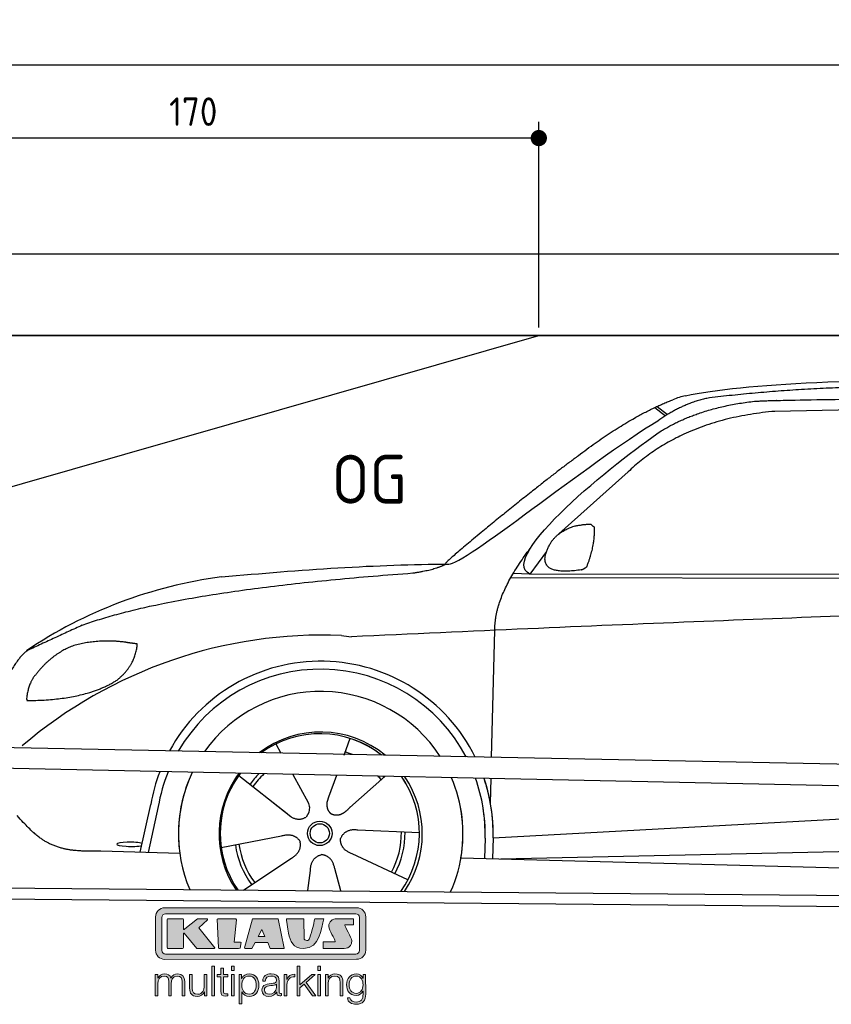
# Model space of a CAD drawing. Header units: millimetres. Extents: x -411 to 6777, y 0 to 5977.
# Tile 3 of 5: x 623 to 2619, y 3556 to 5977. Entities that reach past the tile are written whole.
import ezdxf

# ---------------------------------------------------------------- set-up
doc = ezdxf.new("R2010")
doc.units = ezdxf.units.MM
doc.layers.add('4', color=3, linetype='Continuous')
for name, color, linetype, lineweight in [('car', 10, 'Continuous', 25), ('Freiraum', 7, 'Continuous', 25), ('Logo', 7, 'Continuous', 25), ('Plattform', 7, 'Continuous', 25)]:
    doc.layers.add(name, color=color, linetype=linetype, lineweight=lineweight)
doc.styles.get("Standard").update_dxf_attribs({"font": 'ISOCP.SHX'})
doc.dimstyles.new('GEN-ISO', dxfattribs={"dimscale": 20, "dimtxt": 3.5, "dimasz": 2, "dimexe": 2, "dimexo": 1, "dimgap": 1.5, "dimtad": 1, "dimdec": 1, "dimlfac": 0.1, "dimdsep": 46, "dimtxsty": 'STANDARD', "dimblk": 'PUNKT', "dimcen": 2, "dimclrd": 256, "dimclre": 256, "dimclrt": 2, "dimadec": 0, "dimazin": 0, "dimtp": 0.1, "dimtm": 0.1, "dimtfac": 0.71, "dimtdec": 1, "dimtmove": 2, "dimatfit": 3, "dimldrblk": 'PUNKT', "dimfxl": 2, "dimtolj": 1, "dimarcsym": 0})

# ---------------------------------------------------------------- blocks, each defined once
blk = doc.blocks.new('PUNKT')
at = {"layer": '4', "color": 0, "linetype": 'ByBlock'}
blk.add_line((-0.5, 0), (-1, 0), dxfattribs=at)
at = {"layer": '4', "color": 0, "linetype": 'ByBlock', "const_width": 0.5}
blk.add_lwpolyline([(-0.25, 0, 1), (0.25, 0, 1)], format="xyb", close=True, dxfattribs=at)
blk = doc.blocks.new('*D86')
at = {"layer": '4', "lineweight": -2, "transparency": 16777216}
for p, q in [((200, 5170.9), (200, 5905.8)), ((5700, 5370.9), (5700, 5905.8)), ((240, 5865.8), (5660, 5865.8))]:
    blk.add_line(p, q, dxfattribs=at)
at = {"layer": 'Defpoints', "color": 0, "transparency": 16777216}
for p in [(5700, 5865.8), (5700, 5350.9), (200, 5150.9)]:
    blk.add_point(p, dxfattribs=at)
at = {"layer": '4', "lineweight": -2, "transparency": 16777216, "xscale": 40, "yscale": 40, "zscale": 40, "rotation": 180}
blk.add_blockref('PUNKT', (200, 5865.8), dxfattribs=at)
at = {"layer": '4', "lineweight": -2, "transparency": 16777216, "xscale": 40, "yscale": 40, "zscale": 40}
blk.add_blockref('PUNKT', (5700, 5865.8), dxfattribs=at)
at = {"layer": '4', "color": 2, "transparency": 16777216, "insert": (2950, 5930.8), "char_height": 70, "attachment_point": 5}
blk.add_mtext('550', dxfattribs=at)
blk = doc.blocks.new('Car')
at = {"layer": 'car'}
for p, q in [((2138.8, 5043.1), (2165, 5022.8)), ((2144.6, 5045.9), (2170.2, 5026)), ((3027.8, 5053.7), (2434.1, 5036.4)), ((2074.7, 4884.5), (1905.3, 4730.5)), ((1876, 4687.1), (1835.4, 4631)), ((1835.4, 4631), (4487.2, 4656.7)), ((1788.5, 4621.7), (4431.7, 4642.7)), ((1835.4, 4631), (1794.2, 4631.7)), ((1745.4, 4179.5), (1750.7, 4492)), ((1396.5, 4223), (1381.7, 4181.1)), ((1214.3, 4207.6), (1227, 4185.1)), ((1214.5, 4207.7), (1227.2, 4185.1)), ((1124, 4129.6), (1243.6, 4036.6)), ((1256.6, 4132.9), (1295.2, 4064.7)), ((1364.3, 4131.6), (1345.4, 4077.7)), ((1483.5, 4130.2), (1397.4, 4052.7)), ((1743.5, 4066.5), (1744.5, 4127.2)), ((1743.5, 4066.5), (1744.5, 4127.2)), ((1750.8, 3982), (3619.8, 4101.2)), ((1345.4, 4077.7), (1341.7, 4067.3)), ((883.5, 3938.3), (908, 4056.1)), ((926.5, 4050.9), (903, 3937.9)), ((1206.1, 4065.7), (1252.7, 4029.5)), ((1750.8, 3982), (2774.3, 4047.3)), ((1569.5, 3992.7), (1418.2, 3997.7)), ((1082.4, 3951.6), (1230.7, 3981.9)), ((1731.2, 3981.1), (1730.3, 3930.7)), ((1750.8, 3982), (1750, 3930.4)), ((1770.6, 3930), (3656, 3988.7)), ((980.5, 3936.5), (786.2, 3940)), ((1137.8, 3847.8), (1254, 3926.5)), ((1542.3, 3876.5), (1404.5, 3939.3)), ((1672.1, 3931.7), (3721.1, 3897.1)), ((1296.5, 3847.8), (1302.1, 3897.4)), ((1377.7, 3847.9), (1362, 3902.5))]:
    blk.add_line(p, q, dxfattribs=at)
for radius in [30.1, 23.6]:
    blk.add_circle((1324.5, 3988.8), radius, dxfattribs=at)
for centre, radius, start, end in [((2253.1, 4902.8), 174.5, 102.8736, 113.54), ((1233.6, 3505.6), 1122.3, 98.0395, 124.4377), ((1338.2, 3335.3), 1141.2, 88.2487, 130.916), ((1399.5, 4590.3), 117.4, 256.9855, 269.1884), ((1326.7, 3987.9), 424.2, 26.9197, 151.8432), ((1326.4, 3987.7), 404.8, 28.396, 150.3669), ((1326.7, 3987.9), 350, 33.4585, 145.3045), ((1326.7, 3987.9), 250, 51.0494, 127.7135), ((1324.5, 3988.8), 245, 52.2371, 126.5259), ((1324.5, 3988.8), 245, 52.2371, 72.9266), ((1324.5, 3988.8), 209.6, 68.0621, 73.3995), ((1326.7, 3987.9), 424.2, 159.4632, 170.7471), ((1326.7, 3987.9), 424.2, 159.4632, 170.7471), ((1326.4, 3987.7), 404.8, 158.434, 171.0238), ((1326.7, 3987.9), 350, 155.0104, 203.6179), ((1326.7, 3987.9), 350, 155.0104, 188.4487), ((1326.7, 3987.9), 350, 155.0104, 157.8717), ((1326.7, 3987.9), 250, 144.1237, 214.1037), ((1324.5, 3988.8), 245, 143.5289, 188.7348), ((1324.5, 3988.8), 245, 144.9266, 215.1376), ((1326.7, 3987.9), 250, 144.1237, 148.496), ((1324.5, 3988.8), 245, 143.5289, 148.0172), ((1324.5, 3988.8), 209.6, 136.2024, 145.3995), ((1324.5, 3988.8), 200.6, 133.7482, 145.5463), ((1324.5, 3988.8), 200.6, 41.6402, 44.9032), ((1324.5, 3988.8), 200.6, 41.6402, 44.9032), ((1324.5, 3988.8), 209.6, 41.655, 42.449), ((1324.5, 3988.8), 245, 30.7457, 35.1225), ((1324.5, 3988.8), 245, 324.9119, 35.1225), ((1326.7, 3987.9), 250, 30.267, 34.5277), ((1326.7, 3987.9), 250, 325.9458, 34.5277), ((1326.7, 3987.9), 350, 350.7505, 23.641), ((1326.7, 3987.9), 350, 350.7505, 23.641), ((1326.4, 3987.7), 404.8, 359.0666, 20.2174), ((1326.7, 3987.9), 424.2, 359.1908, 19.1882), ((1326.7, 3987.9), 424.2, 10.6728, 19.1882), ((1326.7, 3987.9), 350, 336.4317, 11.924), ((1326.7, 3987.9), 404.6, 359.0315, 10.2025), ((1326.7, 3987.9), 424.2, 359.1908, 9.6942), ((1324.5, 3988.8), 200.6, 332.1152, 1.5463), ((1324.5, 3988.8), 209.6, 332.262, 1.3995), ((1324.5, 3988.8), 209.6, 188.262, 217.3995), ((1324.5, 3988.8), 200.6, 188.1152, 217.5463)]:
    blk.add_arc(centre, radius, start, end, dxfattribs=at)
blk.add_ellipse((858.8, 3957.7), major_axis=(33.6, 0), ratio=0.157274, start_param=0.513473, end_param=5.704241, dxfattribs=at)
for points, degree in [([(2214.3, 5072.9), (2501.3, 5137.1), (3386.4, 5132), (4558.9, 5079.4)], 3), ([(2744.7, 5100.2), (2501.9, 5097.8), (2272.8, 5067.9)], 2), ([(1931.5, 4907.4), (2071.6, 5019), (2183.4, 5062.8)], 2), ([(2272.8, 5067.9), (2216.6, 5058.4), (2148.7, 5012.5)], 2), ([(2155.3, 4985.8), (2248.5, 5044.3), (2384, 5060.7)], 2), ([(2434.1, 5036.4), (2210.2, 5015), (2074.7, 4884.5)], 2), ([(1635.5, 4653.7), (1671.2, 4650.2), (1971.2, 4901.8), (2148.7, 5012.5)], 3), ([(1835.4, 4631), (1752, 4670.3), (2043.8, 4909.3), (2155.3, 4985.8)], 3), ([(1931.5, 4907.4), (1851, 4846.2), (1749.4, 4761.8), (1621, 4655.4), (1626.9, 4653.6)], 4), ([(1884.1, 4704.8), (1900.3, 4735.2), (1942.9, 4749.7)], 2), ([(1942.9, 4749.7), (1971.6, 4755.7), (1984.5, 4754.6)], 2), ([(1975.1, 4650.4), (1996, 4703.6), (1993, 4748.5)], 2), ([(1984.5, 4754.6), (1990.6, 4748.6), (1993, 4748.5)], 2), ([(1961.7, 4642.6), (1839.6, 4622.8), (1884.1, 4704.8)], 2), ([(1750.7, 4492), (1747.6, 4575.6), (1835.4, 4693.7)], 2), ([(1076.6, 4616.9), (1272.7, 4636.7), (1457.8, 4651.4), (1635.5, 4653.7)], 3), ([(1547.8, 4631), (1600.9, 4639.4), (1626.6, 4652.5)], 2), ([(1961.7, 4642.6), (1967.7, 4644.4), (1975.1, 4650.4)], 2), ([(735.5, 4495.1), (971.3, 4583.8), (1547.8, 4631)], 2), ([(4706.5, 4587), (3829.9, 4607.4), (1397.8, 4472.9)], 2), ([(735.5, 4495.1), (601.8, 4432)], 1), ([(838.8, 4454.7), (771.1, 4461.9), (711.9, 4443.8)], 2), ([(871.4, 4450.4), (853.6, 4452.3), (838.8, 4454.7)], 2), ([(601.8, 4432), (567.4, 4408.9), (523.3, 4301.3)], 2), ([(711.9, 4443.8), (659.8, 4422.6), (622.2, 4372.3)], 2), ([(822.5, 4361.1), (868.1, 4398.6), (871.4, 4450.4)], 2), ([(622.2, 4372.3), (604.1, 4352.3), (599.8, 4311)], 2), ([(601.1, 4308.7), (745.8, 4310.6), (822.5, 4361.1)], 2), ([(599.8, 4311), (603.1, 4310.9), (601.1, 4308.7)], 2), ([(1243.6, 4036.6), (1267.1, 4014.9), (1290.2, 4028.5)], 2), ([(1418.2, 3997.7), (1386.4, 4001.4), (1375.6, 3976.8)], 2), ([(1230.7, 3981.9), (1261.4, 3990.9), (1276.2, 3968.4)], 2), ([(1404.5, 3939.3), (1374.4, 3950), (1375.6, 3976.8)], 2), ([(1254, 3926.5), (1281.9, 3942.2), (1276.2, 3968.4)], 2), ([(1302.1, 3897.4), (1303.1, 3929.4), (1329, 3936.5)], 2), ([(1362, 3902.5), (1355.7, 3933.8), (1329, 3936.5)], 2)]:
    blk.add_open_spline(points, degree=degree, dxfattribs=at)
for points, degree, knots in [([(2384, 5060.7), (2410.5, 5063), (2549.9, 5066.1), (3571.1, 5095.6), (4191.4, 5094.9), (4648.4, 4926.5), (4626.2, 4752.6)], 4, [0.0821318, 0.0821318, 0.0821318, 0.0821318, 0.0821318, 0.258851, 0.508851, 1, 1, 1, 1, 1]), ([(1341.7, 4067.3), (1341.1, 4064.2), (1340.9, 4061.2), (1341, 4058.3), (1341.4, 4055.4), (1342.2, 4049.7), (1344.2, 4044.4), (1347.8, 4039.9), (1352.7, 4036.9)], 4, [0.3191838, 0.3191838, 0.3191838, 0.3191838, 0.3191838, 0.5438253, 0.5438253, 0.5438253, 0.5438253, 1, 1, 1, 1, 1]), ([(1295.2, 4064.7), (1296.9, 4060.6), (1297.9, 4056.6), (1298.2, 4052.7), (1298.9, 4044.1), (1296.3, 4036), (1290.2, 4028.5)], 3, [0.2167758, 0.2167758, 0.2167758, 0.2167758, 0.4600873, 0.4600873, 0.4600873, 1, 1, 1, 1]), ([(1397.4, 4052.7), (1397.4, 4052.7), (1397.4, 4052.7), (1397.4, 4052.7), (1397.4, 4052.7), (1388.4, 4042.9), (1377.8, 4032.9), (1363.6, 4030.3), (1352.7, 4036.9)], 4, [-0.000003, -0.000003, -0.000003, -0.000003, -0.000003, 0, 0, 0, 0, 1, 1, 1, 1, 1]), ([(786.2, 3940), (761.6, 3940.4), (705.9, 3936.4), (669.7, 3949.9), (625.9, 3974.6), (579.6, 4025.6)], 4, [0, 0, 0, 0, 0, 0.597866, 1, 1, 1, 1, 1])]:
    blk.add_open_spline(points, degree=degree, knots=knots, dxfattribs=at)
blk = doc.blocks.new('_Dot')
at = {"color": 0, "linetype": 'ByBlock', "lineweight": -2}
blk.add_line((-0.5, 0), (-1, 0), dxfattribs=at)
at = {"color": 0, "linetype": 'ByBlock', "const_width": 0.5}
blk.add_lwpolyline([(-0.25, 0, 1), (0.25, 0, 1)], format="xyb", close=True, dxfattribs=at)
blk = doc.blocks.new('*D92')
at = {"layer": '4', "lineweight": -2, "transparency": 16777216}
for p, q in [((200, 5170.9), (200, 5725.7)), ((1899.7, 5220), (1899.7, 5725.7)), ((1859.7, 5685.7), (240, 5685.7))]:
    blk.add_line(p, q, dxfattribs=at)
at = {"layer": 'Defpoints', "color": 0, "transparency": 16777216}
for p in [(200, 5685.7), (1899.7, 5200), (200, 5150.9)]:
    blk.add_point(p, dxfattribs=at)
at = {"layer": '4', "lineweight": -2, "transparency": 16777216, "xscale": 40, "yscale": 40, "zscale": 40, "rotation": 180}
blk.add_blockref('_Dot', (200, 5685.7), dxfattribs=at)
at = {"layer": '4', "lineweight": -2, "transparency": 16777216, "xscale": 40, "yscale": 40, "zscale": 40}
blk.add_blockref('_Dot', (1899.7, 5685.7), dxfattribs=at)
at = {"layer": '4', "color": 2, "transparency": 16777216, "insert": (1049.8, 5750.7), "char_height": 70, "attachment_point": 5}
blk.add_mtext('170', dxfattribs=at)
blk = doc.blocks.new('KLAUS')
at = {"layer": 'Logo'}
h = blk.add_hatch(color=8, dxfattribs=at)
h.dxf.hatch_style = 2
edge = h.paths.add_edge_path()
edge.add_spline(control_points=[(3.6, 29.09), (2.88, 29.09), (2.3, 28.51), (2.3, 27.8), (2.3, 27.8), (2.3, 16.11), (2.3, 16.11), (2.3, 15.39), (2.88, 14.81), (3.6, 14.81), (3.6, 14.81), (71.16, 14.81), (71.16, 14.81), (71.88, 14.81), (72.46, 15.39), (72.46, 16.11), (72.46, 16.11), (72.46, 27.8), (72.46, 27.8), (72.46, 28.51), (71.88, 29.09), (71.16, 29.09), (71.16, 29.09), (3.6, 29.09), (3.6, 29.09), (3.6, 29.09), (3.6, 29.09), (3.6, 29.09)], knot_values=[0, 0, 0, 0, 1, 1, 1, 2, 2, 2, 3, 3, 3, 4, 4, 4, 5, 5, 5, 6, 6, 6, 7, 7, 7, 8, 8, 8, 9, 9, 9, 9], degree=3, periodic=0)
edge = h.paths.add_edge_path()
edge.add_spline(control_points=[(3.35, 31.23), (3.35, 31.23), (71.47, 31.23), (71.47, 31.23), (73.26, 31.23), (74.71, 29.77), (74.71, 27.99), (74.71, 27.99), (74.71, 16.17), (74.71, 16.17), (74.71, 14.38), (73.26, 12.93), (71.47, 12.93), (71.47, 12.93), (3.35, 12.93), (3.35, 12.93), (1.56, 12.93), (0.11, 14.38), (0.11, 16.17), (0.11, 16.17), (0.11, 27.99), (0.11, 27.99), (0.11, 29.77), (1.56, 31.23), (3.35, 31.23), (3.35, 31.23), (3.35, 31.23), (3.35, 31.23)], knot_values=[0, 0, 0, 0, 1, 1, 1, 2, 2, 2, 3, 3, 3, 4, 4, 4, 5, 5, 5, 6, 6, 6, 7, 7, 7, 8, 8, 8, 9, 9, 9, 9], degree=3, periodic=0)
h = blk.add_hatch(color=8, dxfattribs=at)
h.dxf.hatch_style = 2
edge = h.paths.add_edge_path()
edge.add_spline(control_points=[(4.5, 27.33), (4.5, 27.33), (9.7, 27.33), (9.7, 27.33), (9.84, 27.33), (9.96, 27.22), (9.96, 27.08), (9.96, 27.08), (9.96, 23.69), (9.96, 23.69), (9.96, 23.69), (9.94, 23.64), (10.04, 23.59), (10.14, 23.53), (10.2, 23.57), (10.2, 23.57), (10.2, 23.57), (10.51, 23.75), (10.51, 23.75), (10.51, 23.75), (14.94, 27.33), (14.94, 27.33), (14.94, 27.33), (18.41, 27.33), (18.41, 27.33), (18.41, 27.33), (18.49, 27.33), (18.56, 27.2), (18.65, 27.04), (18.53, 26.91), (18.53, 26.91), (18.53, 26.91), (15.49, 24.11), (15.49, 24.11), (15.49, 24.11), (21.14, 17.06), (21.14, 17.06), (21.14, 17.06), (21.13, 16.91), (21.13, 16.91), (21.08, 16.84), (20.99, 16.82), (20.99, 16.82), (20.99, 16.82), (14.7, 16.82), (14.7, 16.82), (14.7, 16.82), (10.26, 22.17), (10.26, 22.17), (10.26, 22.17), (10.19, 22.24), (10.08, 22.21), (9.97, 22.18), (9.96, 22.11), (9.96, 22.11), (9.96, 22.11), (9.96, 17.08), (9.96, 17.08), (9.96, 16.94), (9.84, 16.82), (9.7, 16.82), (9.7, 16.82), (4.5, 16.82), (4.5, 16.82), (4.36, 16.82), (4.25, 16.94), (4.25, 17.08), (4.25, 17.08), (4.25, 27.08), (4.25, 27.08), (4.25, 27.22), (4.36, 27.33), (4.5, 27.33), (4.5, 27.33), (4.5, 27.33), (4.5, 27.33)], knot_values=[0, 0, 0, 0, 1, 1, 1, 2, 2, 2, 3, 3, 3, 4, 4, 4, 5, 5, 5, 6, 6, 6, 7, 7, 7, 8, 8, 8, 9, 9, 9, 10, 10, 10, 11, 11, 11, 12, 12, 12, 13, 13, 13, 14, 14, 14, 15, 15, 15, 16, 16, 16, 17, 17, 17, 18, 18, 18, 19, 19, 19, 20, 20, 20, 21, 21, 21, 22, 22, 22, 23, 23, 23, 24, 24, 24, 25, 25, 25, 25], degree=3, periodic=0)
h = blk.add_hatch(color=8, dxfattribs=at)
h.dxf.hatch_style = 2
h.paths.add_polyline_path([(22.42, 17.06), (21.97, 27.15), (22.24, 27.33), (28.55, 27.33), (28.86, 26.97), (28.01, 19.08), (30.26, 19.07), (30.44, 18.95), (30.08, 16.95), (29.49, 16.82), (22.6, 16.82)])
h = blk.add_hatch(color=8, dxfattribs=at)
h.paths.add_polyline_path([(36.52, 21.01), (38.93, 21.01), (37.87, 23.57)])
h.paths.add_polyline_path([(34.52, 27.33), (43.65, 27.33), (45.76, 16.94), (45.57, 16.82), (40.83, 16.82), (39.89, 18.95), (35.42, 18.95), (34.27, 16.82), (31.78, 16.82), (31.66, 17)])
h = blk.add_hatch(color=8, dxfattribs=at)
h.dxf.hatch_style = 2
edge = h.paths.add_edge_path()
edge.add_spline(control_points=[(52.69, 27.32), (52.69, 27.32), (52.88, 20.14), (52.88, 20.14), (53.01, 19.89), (53.2, 19.77), (53.43, 19.71), (53.91, 19.59), (54.43, 19.57), (54.64, 20.03), (55.23, 21.34), (56.27, 25.45), (56.6, 27.33), (56.6, 27.33), (59.77, 27.33), (59.77, 27.33), (58.77, 23.9), (58.56, 16.82), (52.63, 16.76), (48.72, 16.72), (48.01, 19.35), (47.27, 22.24), (46.89, 23.68), (46.54, 27.33), (46.54, 27.33), (46.54, 27.33), (52.69, 27.32), (52.69, 27.32), (52.69, 27.32), (52.69, 27.32), (52.69, 27.32)], knot_values=[0, 0, 0, 0, 1, 1, 1, 2, 2, 2, 3, 3, 3, 4, 4, 4, 5, 5, 5, 6, 6, 6, 7, 7, 7, 8, 8, 8, 9, 9, 9, 10, 10, 10, 10], degree=3, periodic=0)
h = blk.add_hatch(color=8, dxfattribs=at)
h.dxf.hatch_style = 2
edge = h.paths.add_edge_path()
edge.add_spline(control_points=[(64.46, 27.33), (64.46, 27.33), (70.31, 27.33), (70.31, 27.33), (70.31, 26.52), (70.31, 26.02), (70.31, 25.12), (70.31, 25.12), (67.3, 25.12), (67.3, 25.12), (67.24, 25.04), (67.25, 25.11), (67.25, 24.91), (67.25, 24.88), (69.73, 20.38), (69.73, 19.57), (69.73, 16.4), (67.22, 16.81), (65.9, 16.82), (65.9, 16.82), (59.59, 16.82), (59.59, 16.82), (59.59, 17.76), (59.59, 18.23), (59.59, 19.14), (59.59, 19.14), (63.75, 19.14), (63.75, 19.14), (63.82, 19.22), (63.81, 19.11), (63.81, 19.31), (63.81, 20.32), (61.58, 23.06), (61.58, 24.63), (61.58, 26.33), (62.83, 27.34), (64.46, 27.33), (64.46, 27.33), (64.46, 27.33), (64.46, 27.33)], knot_values=[0, 0, 0, 0, 1, 1, 1, 2, 2, 2, 3, 3, 3, 4, 4, 4, 5, 5, 5, 6, 6, 6, 7, 7, 7, 8, 8, 8, 9, 9, 9, 10, 10, 10, 11, 11, 11, 12, 12, 12, 13, 13, 13, 13], degree=3, periodic=0)
h = blk.add_hatch(color=30, dxfattribs=at)
h.dxf.hatch_style = 2
edge = h.paths.add_edge_path()
edge.add_spline(control_points=[(0, 0), (0, 0), (0.92, 0), (0.92, 0), (0.92, 0), (0.92, 4.22), (0.92, 4.22), (0.94, 5.8), (1.58, 7), (3.18, 7), (4.35, 7), (4.77, 6.15), (4.76, 5.12), (4.76, 5.12), (4.76, 0), (4.76, 0), (4.76, 0), (5.68, 0), (5.68, 0), (5.68, 0), (5.68, 4.27), (5.68, 4.27), (5.68, 5.68), (6.14, 7), (7.73, 7), (9.05, 7), (9.52, 6.32), (9.52, 5.08), (9.52, 5.08), (9.52, 0), (9.52, 0), (9.52, 0), (10.44, 0), (10.44, 0), (10.44, 0), (10.44, 5.12), (10.44, 5.12), (10.44, 6.91), (9.59, 7.77), (7.94, 7.77), (6.94, 7.77), (5.99, 7.29), (5.54, 6.3), (5.26, 7.29), (4.36, 7.77), (3.37, 7.77), (2.17, 7.77), (1.38, 7.19), (0.89, 6.28), (0.89, 6.28), (0.85, 6.28), (0.85, 6.28), (0.85, 6.28), (0.85, 7.55), (0.85, 7.55), (0.85, 7.55), (0, 7.55), (0, 7.55), (0, 7.55), (0, 0), (0, 0), (0, 0), (0, 0), (0, 0)], knot_values=[0, 0, 0, 0, 1, 1, 1, 2, 2, 2, 3, 3, 3, 4, 4, 4, 5, 5, 5, 6, 6, 6, 7, 7, 7, 8, 8, 8, 9, 9, 9, 10, 10, 10, 11, 11, 11, 12, 12, 12, 13, 13, 13, 14, 14, 14, 15, 15, 15, 16, 16, 16, 17, 17, 17, 18, 18, 18, 19, 19, 19, 20, 20, 20, 21, 21, 21, 21], degree=3, periodic=0)
h = blk.add_hatch(color=30, dxfattribs=at)
h.dxf.hatch_style = 2
edge = h.paths.add_edge_path()
edge.add_spline(control_points=[(18.31, 7.55), (18.31, 7.55), (17.39, 7.55), (17.39, 7.55), (17.39, 7.55), (17.39, 3.59), (17.39, 3.59), (17.39, 2.05), (16.7, 0.56), (15.12, 0.56), (13.66, 0.56), (13.15, 1.27), (13.1, 2.64), (13.1, 2.64), (13.1, 7.55), (13.1, 7.55), (13.1, 7.55), (12.18, 7.55), (12.18, 7.55), (12.18, 7.55), (12.18, 2.65), (12.18, 2.65), (12.18, 0.89), (12.93, -0.22), (14.83, -0.22), (15.96, -0.22), (16.95, 0.35), (17.44, 1.36), (17.44, 1.36), (17.47, 1.36), (17.47, 1.36), (17.47, 1.36), (17.47, 0), (17.47, 0), (17.47, 0), (18.31, 0), (18.31, 0), (18.31, 0), (18.31, 7.55), (18.31, 7.55), (18.31, 7.55), (18.31, 7.55), (18.31, 7.55)], knot_values=[0, 0, 0, 0, 1, 1, 1, 2, 2, 2, 3, 3, 3, 4, 4, 4, 5, 5, 5, 6, 6, 6, 7, 7, 7, 8, 8, 8, 9, 9, 9, 10, 10, 10, 11, 11, 11, 12, 12, 12, 13, 13, 13, 14, 14, 14, 14], degree=3, periodic=0)
h = blk.add_hatch(color=30, dxfattribs=at)
h.dxf.hatch_style = 2
h.paths.add_polyline_path([(20.07, 0), (20.99, 0), (20.99, 10.45), (20.07, 10.45)])
h = blk.add_hatch(color=30, dxfattribs=at)
h.dxf.hatch_style = 2
edge = h.paths.add_edge_path()
edge.add_spline(control_points=[(24.22, 9.82), (24.22, 9.82), (23.3, 9.82), (23.3, 9.82), (23.3, 9.82), (23.3, 7.55), (23.3, 7.55), (23.3, 7.55), (21.98, 7.55), (21.98, 7.55), (21.98, 7.55), (21.98, 6.78), (21.98, 6.78), (21.98, 6.78), (23.3, 6.78), (23.3, 6.78), (23.3, 6.78), (23.3, 1.61), (23.3, 1.61), (23.28, 0.32), (23.71, -0.09), (24.94, -0.09), (25.22, -0.09), (25.48, -0.06), (25.76, -0.06), (25.76, -0.06), (25.76, 0.73), (25.76, 0.73), (25.5, 0.7), (25.23, 0.69), (24.97, 0.69), (24.31, 0.73), (24.22, 1.08), (24.22, 1.68), (24.22, 1.68), (24.22, 6.78), (24.22, 6.78), (24.22, 6.78), (25.76, 6.78), (25.76, 6.78), (25.76, 6.78), (25.76, 7.55), (25.76, 7.55), (25.76, 7.55), (24.22, 7.55), (24.22, 7.55), (24.22, 7.55), (24.22, 9.82), (24.22, 9.82), (24.22, 9.82), (24.22, 9.82), (24.22, 9.82)], knot_values=[0, 0, 0, 0, 1, 1, 1, 2, 2, 2, 3, 3, 3, 4, 4, 4, 5, 5, 5, 6, 6, 6, 7, 7, 7, 8, 8, 8, 9, 9, 9, 10, 10, 10, 11, 11, 11, 12, 12, 12, 13, 13, 13, 14, 14, 14, 15, 15, 15, 16, 16, 16, 17, 17, 17, 17], degree=3, periodic=0)
h = blk.add_hatch(color=30, dxfattribs=at)
h.paths.add_polyline_path([(27.1, 0), (28.03, 0), (28.03, 7.55), (27.1, 7.55)])
h.paths.add_polyline_path([(27.1, 8.98), (28.03, 8.98), (28.03, 10.45), (27.1, 10.45)])
h = blk.add_hatch(color=30, dxfattribs=at)
edge = h.paths.add_edge_path()
edge.add_spline(control_points=[(35.84, 3.78), (35.84, 2.21), (35.12, 0.56), (33.37, 0.56), (31.4, 0.56), (30.72, 2.21), (30.72, 3.78), (30.72, 5.49), (31.33, 7), (33.37, 7), (35.12, 7), (35.84, 5.34), (35.84, 3.78), (35.84, 3.78), (35.84, 3.78), (35.84, 3.78)], knot_values=[0, 0, 0, 0, 1, 1, 1, 2, 2, 2, 3, 3, 3, 4, 4, 4, 5, 5, 5, 5], degree=3, periodic=0)
edge = h.paths.add_edge_path()
edge.add_spline(control_points=[(29.79, -2.8), (29.79, -2.8), (30.72, -2.8), (30.72, -2.8), (30.72, -2.8), (30.72, 1.43), (30.72, 1.43), (30.72, 1.43), (30.74, 1.43), (30.74, 1.43), (31.14, 0.35), (32.24, -0.22), (33.37, -0.22), (35.66, -0.22), (36.76, 1.64), (36.76, 3.78), (36.76, 5.91), (35.66, 7.77), (33.37, 7.77), (32.15, 7.77), (31.1, 7.14), (30.67, 6.12), (30.67, 6.12), (30.64, 6.12), (30.64, 6.12), (30.64, 6.12), (30.64, 7.55), (30.64, 7.55), (30.64, 7.55), (29.79, 7.55), (29.79, 7.55), (29.79, 7.55), (29.79, -2.8), (29.79, -2.8), (29.79, -2.8), (29.79, -2.8), (29.79, -2.8)], knot_values=[0, 0, 0, 0, 1, 1, 1, 2, 2, 2, 3, 3, 3, 4, 4, 4, 5, 5, 5, 6, 6, 6, 7, 7, 7, 8, 8, 8, 9, 9, 9, 10, 10, 10, 11, 11, 11, 12, 12, 12, 12], degree=3, periodic=0)
h = blk.add_hatch(color=30, dxfattribs=at)
edge = h.paths.add_edge_path()
edge.add_spline(control_points=[(43.03, 2.93), (43.04, 1.45), (41.8, 0.56), (40.39, 0.56), (39.53, 0.56), (38.71, 1.13), (38.71, 2.05), (38.71, 3.53), (40.66, 3.51), (42.22, 3.79), (42.47, 3.84), (42.88, 3.91), (43, 4.13), (43, 4.13), (43.03, 4.13), (43.03, 4.13), (43.03, 4.13), (43.03, 2.93), (43.03, 2.93), (43.03, 2.93), (43.03, 2.93), (43.03, 2.93)], knot_values=[0, 0, 0, 0, 1, 1, 1, 2, 2, 2, 3, 3, 3, 4, 4, 4, 5, 5, 5, 6, 6, 6, 7, 7, 7, 7], degree=3, periodic=0)
edge = h.paths.add_edge_path()
edge.add_spline(control_points=[(39.03, 5.24), (39.06, 6.47), (39.91, 7), (41.05, 7), (42.14, 7), (43.03, 6.69), (43.03, 5.45), (43.03, 4.61), (42.6, 4.51), (41.84, 4.42), (39.85, 4.19), (37.79, 4.11), (37.79, 1.99), (37.79, 0.47), (38.93, -0.22), (40.32, -0.22), (41.77, -0.22), (42.43, 0.34), (43.07, 1.32), (43.07, 1.32), (43.1, 1.32), (43.1, 1.32), (43.1, 0.53), (43.25, 0), (44.19, 0), (44.43, 0), (44.58, 0.01), (44.79, 0.06), (44.79, 0.06), (44.79, 0.83), (44.79, 0.83), (44.71, 0.81), (44.6, 0.78), (44.49, 0.78), (44.13, 0.78), (43.95, 0.98), (43.95, 1.33), (43.95, 1.33), (43.95, 5.34), (43.95, 5.34), (43.95, 7.36), (42.5, 7.77), (41.17, 7.77), (39.44, 7.77), (38.2, 7.01), (38.11, 5.24), (38.11, 5.24), (39.03, 5.24), (39.03, 5.24), (39.03, 5.24), (39.03, 5.24), (39.03, 5.24)], knot_values=[0, 0, 0, 0, 1, 1, 1, 2, 2, 2, 3, 3, 3, 4, 4, 4, 5, 5, 5, 6, 6, 6, 7, 7, 7, 8, 8, 8, 9, 9, 9, 10, 10, 10, 11, 11, 11, 12, 12, 12, 13, 13, 13, 14, 14, 14, 15, 15, 15, 16, 16, 16, 17, 17, 17, 17], degree=3, periodic=0)
h = blk.add_hatch(color=30, dxfattribs=at)
h.dxf.hatch_style = 2
edge = h.paths.add_edge_path()
edge.add_spline(control_points=[(45.79, 0), (45.79, 0), (46.71, 0), (46.71, 0), (46.71, 0), (46.71, 4.03), (46.71, 4.03), (46.71, 5.59), (47.85, 6.82), (49.52, 6.73), (49.52, 6.73), (49.52, 7.66), (49.52, 7.66), (48.16, 7.72), (47.14, 7), (46.67, 5.78), (46.67, 5.78), (46.64, 5.78), (46.64, 5.78), (46.64, 5.78), (46.64, 7.55), (46.64, 7.55), (46.64, 7.55), (45.79, 7.55), (45.79, 7.55), (45.79, 7.55), (45.79, 0), (45.79, 0), (45.79, 0), (45.79, 0), (45.79, 0)], knot_values=[0, 0, 0, 0, 1, 1, 1, 2, 2, 2, 3, 3, 3, 4, 4, 4, 5, 5, 5, 6, 6, 6, 7, 7, 7, 8, 8, 8, 9, 9, 9, 10, 10, 10, 10], degree=3, periodic=0)
h = blk.add_hatch(color=30, dxfattribs=at)
h.dxf.hatch_style = 2
h.paths.add_polyline_path([(50.4, 0), (51.32, 0), (51.32, 2.87), (52.82, 4.11), (55.8, 0), (56.96, 0), (53.52, 4.76), (56.74, 7.55), (55.51, 7.55), (51.32, 3.89), (51.32, 10.45), (50.4, 10.45)])
h = blk.add_hatch(color=30, dxfattribs=at)
h.paths.add_polyline_path([(57.74, 0), (58.66, 0), (58.66, 7.55), (57.74, 7.55)])
h.paths.add_polyline_path([(57.74, 8.98), (58.66, 8.98), (58.66, 10.45), (57.74, 10.45)])
h = blk.add_hatch(color=30, dxfattribs=at)
h.dxf.hatch_style = 2
edge = h.paths.add_edge_path()
edge.add_spline(control_points=[(60.41, 0), (60.41, 0), (61.33, 0), (61.33, 0), (61.33, 0), (61.33, 4.41), (61.33, 4.41), (61.36, 5.89), (62.24, 7), (63.7, 7), (65.2, 7), (65.62, 6.02), (65.62, 4.71), (65.62, 4.71), (65.62, 0), (65.62, 0), (65.62, 0), (66.54, 0), (66.54, 0), (66.54, 0), (66.54, 4.86), (66.54, 4.86), (66.54, 6.66), (65.9, 7.77), (63.78, 7.77), (62.71, 7.77), (61.7, 7.16), (61.36, 6.25), (61.36, 6.25), (61.33, 6.25), (61.33, 6.25), (61.33, 6.25), (61.33, 7.55), (61.33, 7.55), (61.33, 7.55), (60.41, 7.55), (60.41, 7.55), (60.41, 7.55), (60.41, 0), (60.41, 0), (60.41, 0), (60.41, 0), (60.41, 0)], knot_values=[0, 0, 0, 0, 1, 1, 1, 2, 2, 2, 3, 3, 3, 4, 4, 4, 5, 5, 5, 6, 6, 6, 7, 7, 7, 8, 8, 8, 9, 9, 9, 10, 10, 10, 11, 11, 11, 12, 12, 12, 13, 13, 13, 14, 14, 14, 14], degree=3, periodic=0)
h = blk.add_hatch(color=30, dxfattribs=at)
edge = h.paths.add_edge_path()
edge.add_spline(control_points=[(71.32, 0.86), (69.62, 0.86), (68.83, 2.34), (68.83, 3.86), (68.83, 5.43), (69.56, 7), (71.32, 7), (73.06, 7), (73.75, 5.34), (73.75, 3.86), (73.75, 2.33), (72.91, 0.86), (71.32, 0.86), (71.32, 0.86), (71.32, 0.86), (71.32, 0.86)], knot_values=[0, 0, 0, 0, 1, 1, 1, 2, 2, 2, 3, 3, 3, 4, 4, 4, 5, 5, 5, 5], degree=3, periodic=0)
edge = h.paths.add_edge_path()
edge.add_spline(control_points=[(74.67, 7.55), (74.67, 7.55), (73.75, 7.55), (73.75, 7.55), (73.75, 7.55), (73.75, 6.25), (73.75, 6.25), (73.75, 6.25), (73.72, 6.25), (73.72, 6.25), (73.35, 7.09), (72.41, 7.77), (71.32, 7.77), (69.13, 7.77), (67.9, 6.05), (67.9, 3.97), (67.9, 1.82), (68.9, 0.09), (71.32, 0.09), (72.4, 0.09), (73.29, 0.72), (73.72, 1.64), (73.72, 1.64), (73.75, 1.64), (73.75, 1.64), (73.75, 1.64), (73.75, 0.61), (73.75, 0.61), (73.75, -1.23), (73.01, -2.24), (71.32, -2.24), (70.29, -2.24), (69.31, -1.85), (69.1, -0.73), (69.1, -0.73), (68.18, -0.73), (68.18, -0.73), (68.31, -2.34), (69.81, -3.02), (71.32, -3.02), (73.79, -3.02), (74.65, -1.64), (74.67, 0.61), (74.67, 0.61), (74.67, 7.55), (74.67, 7.55), (74.67, 7.55), (74.67, 7.55), (74.67, 7.55)], knot_values=[0, 0, 0, 0, 1, 1, 1, 2, 2, 2, 3, 3, 3, 4, 4, 4, 5, 5, 5, 6, 6, 6, 7, 7, 7, 8, 8, 8, 9, 9, 9, 10, 10, 10, 11, 11, 11, 12, 12, 12, 13, 13, 13, 14, 14, 14, 15, 15, 15, 16, 16, 16, 16], degree=3, periodic=0)
at = {"layer": 'Logo', "lineweight": 0}
for points in [[(22.42, 17.06), (21.97, 27.15), (22.24, 27.33), (28.55, 27.33), (28.86, 26.97), (28.01, 19.08), (30.26, 19.07), (30.44, 18.95), (30.08, 16.95), (29.49, 16.82), (22.6, 16.82), (22.42, 17.06), (22.42, 17.06)], [(34.52, 27.33), (43.65, 27.33), (45.76, 16.94), (45.57, 16.82), (40.83, 16.82), (39.89, 18.95), (35.42, 18.95), (34.27, 16.82), (31.78, 16.82), (31.66, 17), (34.52, 27.33), (34.52, 27.33)], [(36.52, 21.01), (38.93, 21.01), (37.87, 23.57), (36.52, 21.01), (36.52, 21.01)], [(20.07, 0), (20.99, 0), (20.99, 10.45), (20.07, 10.45), (20.07, 0), (20.07, 0)], [(27.1, 8.98), (28.03, 8.98), (28.03, 10.45), (27.1, 10.45), (27.1, 8.98), (27.1, 8.98)], [(27.1, 0), (28.03, 0), (28.03, 7.55), (27.1, 7.55), (27.1, 0), (27.1, 0)], [(50.4, 0), (51.32, 0), (51.32, 2.87), (52.82, 4.11), (55.8, 0), (56.96, 0), (53.52, 4.76), (56.74, 7.55), (55.51, 7.55), (51.32, 3.89), (51.32, 10.45), (50.4, 10.45), (50.4, 0), (50.4, 0)], [(57.74, 8.98), (58.66, 8.98), (58.66, 10.45), (57.74, 10.45), (57.74, 8.98), (57.74, 8.98)], [(57.74, 0), (58.66, 0), (58.66, 7.55), (57.74, 7.55), (57.74, 0), (57.74, 0)]]:
    blk.add_lwpolyline(points, dxfattribs=at)
for points, knots in [([(3.35, 31.23), (3.35, 31.23), (71.47, 31.23), (71.47, 31.23), (73.26, 31.23), (74.71, 29.77), (74.71, 27.99), (74.71, 27.99), (74.71, 16.17), (74.71, 16.17), (74.71, 14.38), (73.26, 12.93), (71.47, 12.93), (71.47, 12.93), (3.35, 12.93), (3.35, 12.93), (1.56, 12.93), (0.11, 14.38), (0.11, 16.17), (0.11, 16.17), (0.11, 27.99), (0.11, 27.99), (0.11, 29.77), (1.56, 31.23), (3.35, 31.23), (3.35, 31.23), (3.35, 31.23), (3.35, 31.23)], [0, 0, 0, 0, 1, 1, 1, 2, 2, 2, 3, 3, 3, 4, 4, 4, 5, 5, 5, 6, 6, 6, 7, 7, 7, 8, 8, 8, 9, 9, 9, 9]), ([(3.6, 29.09), (2.88, 29.09), (2.3, 28.51), (2.3, 27.8), (2.3, 27.8), (2.3, 16.11), (2.3, 16.11), (2.3, 15.39), (2.88, 14.81), (3.6, 14.81), (3.6, 14.81), (71.16, 14.81), (71.16, 14.81), (71.88, 14.81), (72.46, 15.39), (72.46, 16.11), (72.46, 16.11), (72.46, 27.8), (72.46, 27.8), (72.46, 28.51), (71.88, 29.09), (71.16, 29.09), (71.16, 29.09), (3.6, 29.09), (3.6, 29.09), (3.6, 29.09), (3.6, 29.09), (3.6, 29.09)], [0, 0, 0, 0, 1, 1, 1, 2, 2, 2, 3, 3, 3, 4, 4, 4, 5, 5, 5, 6, 6, 6, 7, 7, 7, 8, 8, 8, 9, 9, 9, 9]), ([(4.5, 27.33), (4.5, 27.33), (9.7, 27.33), (9.7, 27.33), (9.84, 27.33), (9.96, 27.22), (9.96, 27.08), (9.96, 27.08), (9.96, 23.69), (9.96, 23.69), (9.96, 23.69), (9.94, 23.64), (10.04, 23.59), (10.14, 23.53), (10.2, 23.57), (10.2, 23.57), (10.2, 23.57), (10.51, 23.75), (10.51, 23.75), (10.51, 23.75), (14.94, 27.33), (14.94, 27.33), (14.94, 27.33), (18.41, 27.33), (18.41, 27.33), (18.41, 27.33), (18.49, 27.33), (18.56, 27.2), (18.65, 27.04), (18.53, 26.91), (18.53, 26.91), (18.53, 26.91), (15.49, 24.11), (15.49, 24.11), (15.49, 24.11), (21.14, 17.06), (21.14, 17.06), (21.14, 17.06), (21.13, 16.91), (21.13, 16.91), (21.08, 16.84), (20.99, 16.82), (20.99, 16.82), (20.99, 16.82), (14.7, 16.82), (14.7, 16.82), (14.7, 16.82), (10.26, 22.17), (10.26, 22.17), (10.26, 22.17), (10.19, 22.24), (10.08, 22.21), (9.97, 22.18), (9.96, 22.11), (9.96, 22.11), (9.96, 22.11), (9.96, 17.08), (9.96, 17.08), (9.96, 16.94), (9.84, 16.82), (9.7, 16.82), (9.7, 16.82), (4.5, 16.82), (4.5, 16.82), (4.36, 16.82), (4.25, 16.94), (4.25, 17.08), (4.25, 17.08), (4.25, 27.08), (4.25, 27.08), (4.25, 27.22), (4.36, 27.33), (4.5, 27.33), (4.5, 27.33), (4.5, 27.33), (4.5, 27.33)], [0, 0, 0, 0, 1, 1, 1, 2, 2, 2, 3, 3, 3, 4, 4, 4, 5, 5, 5, 6, 6, 6, 7, 7, 7, 8, 8, 8, 9, 9, 9, 10, 10, 10, 11, 11, 11, 12, 12, 12, 13, 13, 13, 14, 14, 14, 15, 15, 15, 16, 16, 16, 17, 17, 17, 18, 18, 18, 19, 19, 19, 20, 20, 20, 21, 21, 21, 22, 22, 22, 23, 23, 23, 24, 24, 24, 25, 25, 25, 25]), ([(52.69, 27.32), (52.69, 27.32), (52.88, 20.14), (52.88, 20.14), (53.01, 19.89), (53.2, 19.77), (53.43, 19.71), (53.91, 19.59), (54.43, 19.57), (54.64, 20.03), (55.23, 21.34), (56.27, 25.45), (56.6, 27.33), (56.6, 27.33), (59.77, 27.33), (59.77, 27.33), (58.77, 23.9), (58.56, 16.82), (52.63, 16.76), (48.72, 16.72), (48.01, 19.35), (47.27, 22.24), (46.89, 23.68), (46.54, 27.33), (46.54, 27.33), (46.54, 27.33), (52.69, 27.32), (52.69, 27.32), (52.69, 27.32), (52.69, 27.32), (52.69, 27.32)], [0, 0, 0, 0, 1, 1, 1, 2, 2, 2, 3, 3, 3, 4, 4, 4, 5, 5, 5, 6, 6, 6, 7, 7, 7, 8, 8, 8, 9, 9, 9, 10, 10, 10, 10]), ([(64.46, 27.33), (64.46, 27.33), (70.31, 27.33), (70.31, 27.33), (70.31, 26.52), (70.31, 26.02), (70.31, 25.12), (70.31, 25.12), (67.3, 25.12), (67.3, 25.12), (67.24, 25.04), (67.25, 25.11), (67.25, 24.91), (67.25, 24.88), (69.73, 20.38), (69.73, 19.57), (69.73, 16.4), (67.22, 16.81), (65.9, 16.82), (65.9, 16.82), (59.59, 16.82), (59.59, 16.82), (59.59, 17.76), (59.59, 18.23), (59.59, 19.14), (59.59, 19.14), (63.75, 19.14), (63.75, 19.14), (63.82, 19.22), (63.81, 19.11), (63.81, 19.31), (63.81, 20.32), (61.58, 23.06), (61.58, 24.63), (61.58, 26.33), (62.83, 27.34), (64.46, 27.33), (64.46, 27.33), (64.46, 27.33), (64.46, 27.33)], [0, 0, 0, 0, 1, 1, 1, 2, 2, 2, 3, 3, 3, 4, 4, 4, 5, 5, 5, 6, 6, 6, 7, 7, 7, 8, 8, 8, 9, 9, 9, 10, 10, 10, 11, 11, 11, 12, 12, 12, 13, 13, 13, 13]), ([(0, 0), (0, 0), (0.92, 0), (0.92, 0), (0.92, 0), (0.92, 4.22), (0.92, 4.22), (0.94, 5.8), (1.58, 7), (3.18, 7), (4.35, 7), (4.77, 6.15), (4.76, 5.12), (4.76, 5.12), (4.76, 0), (4.76, 0), (4.76, 0), (5.68, 0), (5.68, 0), (5.68, 0), (5.68, 4.27), (5.68, 4.27), (5.68, 5.68), (6.14, 7), (7.73, 7), (9.05, 7), (9.52, 6.32), (9.52, 5.08), (9.52, 5.08), (9.52, 0), (9.52, 0), (9.52, 0), (10.44, 0), (10.44, 0), (10.44, 0), (10.44, 5.12), (10.44, 5.12), (10.44, 6.91), (9.59, 7.77), (7.94, 7.77), (6.94, 7.77), (5.99, 7.29), (5.54, 6.3), (5.26, 7.29), (4.36, 7.77), (3.37, 7.77), (2.17, 7.77), (1.38, 7.19), (0.89, 6.28), (0.89, 6.28), (0.85, 6.28), (0.85, 6.28), (0.85, 6.28), (0.85, 7.55), (0.85, 7.55), (0.85, 7.55), (0, 7.55), (0, 7.55), (0, 7.55), (0, 0), (0, 0), (0, 0), (0, 0), (0, 0)], [0, 0, 0, 0, 1, 1, 1, 2, 2, 2, 3, 3, 3, 4, 4, 4, 5, 5, 5, 6, 6, 6, 7, 7, 7, 8, 8, 8, 9, 9, 9, 10, 10, 10, 11, 11, 11, 12, 12, 12, 13, 13, 13, 14, 14, 14, 15, 15, 15, 16, 16, 16, 17, 17, 17, 18, 18, 18, 19, 19, 19, 20, 20, 20, 21, 21, 21, 21]), ([(18.31, 7.55), (18.31, 7.55), (17.39, 7.55), (17.39, 7.55), (17.39, 7.55), (17.39, 3.59), (17.39, 3.59), (17.39, 2.05), (16.7, 0.56), (15.12, 0.56), (13.66, 0.56), (13.15, 1.27), (13.1, 2.64), (13.1, 2.64), (13.1, 7.55), (13.1, 7.55), (13.1, 7.55), (12.18, 7.55), (12.18, 7.55), (12.18, 7.55), (12.18, 2.65), (12.18, 2.65), (12.18, 0.89), (12.93, -0.22), (14.83, -0.22), (15.96, -0.22), (16.95, 0.35), (17.44, 1.36), (17.44, 1.36), (17.47, 1.36), (17.47, 1.36), (17.47, 1.36), (17.47, 0), (17.47, 0), (17.47, 0), (18.31, 0), (18.31, 0), (18.31, 0), (18.31, 7.55), (18.31, 7.55), (18.31, 7.55), (18.31, 7.55), (18.31, 7.55)], [0, 0, 0, 0, 1, 1, 1, 2, 2, 2, 3, 3, 3, 4, 4, 4, 5, 5, 5, 6, 6, 6, 7, 7, 7, 8, 8, 8, 9, 9, 9, 10, 10, 10, 11, 11, 11, 12, 12, 12, 13, 13, 13, 14, 14, 14, 14]), ([(24.22, 9.82), (24.22, 9.82), (23.3, 9.82), (23.3, 9.82), (23.3, 9.82), (23.3, 7.55), (23.3, 7.55), (23.3, 7.55), (21.98, 7.55), (21.98, 7.55), (21.98, 7.55), (21.98, 6.78), (21.98, 6.78), (21.98, 6.78), (23.3, 6.78), (23.3, 6.78), (23.3, 6.78), (23.3, 1.61), (23.3, 1.61), (23.28, 0.32), (23.71, -0.09), (24.94, -0.09), (25.22, -0.09), (25.48, -0.06), (25.76, -0.06), (25.76, -0.06), (25.76, 0.73), (25.76, 0.73), (25.5, 0.7), (25.23, 0.69), (24.97, 0.69), (24.31, 0.73), (24.22, 1.08), (24.22, 1.68), (24.22, 1.68), (24.22, 6.78), (24.22, 6.78), (24.22, 6.78), (25.76, 6.78), (25.76, 6.78), (25.76, 6.78), (25.76, 7.55), (25.76, 7.55), (25.76, 7.55), (24.22, 7.55), (24.22, 7.55), (24.22, 7.55), (24.22, 9.82), (24.22, 9.82), (24.22, 9.82), (24.22, 9.82), (24.22, 9.82)], [0, 0, 0, 0, 1, 1, 1, 2, 2, 2, 3, 3, 3, 4, 4, 4, 5, 5, 5, 6, 6, 6, 7, 7, 7, 8, 8, 8, 9, 9, 9, 10, 10, 10, 11, 11, 11, 12, 12, 12, 13, 13, 13, 14, 14, 14, 15, 15, 15, 16, 16, 16, 17, 17, 17, 17]), ([(29.79, -2.8), (29.79, -2.8), (30.72, -2.8), (30.72, -2.8), (30.72, -2.8), (30.72, 1.43), (30.72, 1.43), (30.72, 1.43), (30.74, 1.43), (30.74, 1.43), (31.14, 0.35), (32.24, -0.22), (33.37, -0.22), (35.66, -0.22), (36.76, 1.64), (36.76, 3.78), (36.76, 5.91), (35.66, 7.77), (33.37, 7.77), (32.15, 7.77), (31.1, 7.14), (30.67, 6.12), (30.67, 6.12), (30.64, 6.12), (30.64, 6.12), (30.64, 6.12), (30.64, 7.55), (30.64, 7.55), (30.64, 7.55), (29.79, 7.55), (29.79, 7.55), (29.79, 7.55), (29.79, -2.8), (29.79, -2.8), (29.79, -2.8), (29.79, -2.8), (29.79, -2.8)], [0, 0, 0, 0, 1, 1, 1, 2, 2, 2, 3, 3, 3, 4, 4, 4, 5, 5, 5, 6, 6, 6, 7, 7, 7, 8, 8, 8, 9, 9, 9, 10, 10, 10, 11, 11, 11, 12, 12, 12, 12]), ([(35.84, 3.78), (35.84, 2.21), (35.12, 0.56), (33.37, 0.56), (31.4, 0.56), (30.72, 2.21), (30.72, 3.78), (30.72, 5.49), (31.33, 7), (33.37, 7), (35.12, 7), (35.84, 5.34), (35.84, 3.78), (35.84, 3.78), (35.84, 3.78), (35.84, 3.78)], [0, 0, 0, 0, 1, 1, 1, 2, 2, 2, 3, 3, 3, 4, 4, 4, 5, 5, 5, 5]), ([(39.03, 5.24), (39.06, 6.47), (39.91, 7), (41.05, 7), (42.14, 7), (43.03, 6.69), (43.03, 5.45), (43.03, 4.61), (42.6, 4.51), (41.84, 4.42), (39.85, 4.19), (37.79, 4.11), (37.79, 1.99), (37.79, 0.47), (38.93, -0.22), (40.32, -0.22), (41.77, -0.22), (42.43, 0.34), (43.07, 1.32), (43.07, 1.32), (43.1, 1.32), (43.1, 1.32), (43.1, 0.53), (43.25, 0), (44.19, 0), (44.43, 0), (44.58, 0.01), (44.79, 0.06), (44.79, 0.06), (44.79, 0.83), (44.79, 0.83), (44.71, 0.81), (44.6, 0.78), (44.49, 0.78), (44.13, 0.78), (43.95, 0.98), (43.95, 1.33), (43.95, 1.33), (43.95, 5.34), (43.95, 5.34), (43.95, 7.36), (42.5, 7.77), (41.17, 7.77), (39.44, 7.77), (38.2, 7.01), (38.11, 5.24), (38.11, 5.24), (39.03, 5.24), (39.03, 5.24), (39.03, 5.24), (39.03, 5.24), (39.03, 5.24)], [0, 0, 0, 0, 1, 1, 1, 2, 2, 2, 3, 3, 3, 4, 4, 4, 5, 5, 5, 6, 6, 6, 7, 7, 7, 8, 8, 8, 9, 9, 9, 10, 10, 10, 11, 11, 11, 12, 12, 12, 13, 13, 13, 14, 14, 14, 15, 15, 15, 16, 16, 16, 17, 17, 17, 17]), ([(45.79, 0), (45.79, 0), (46.71, 0), (46.71, 0), (46.71, 0), (46.71, 4.03), (46.71, 4.03), (46.71, 5.59), (47.85, 6.82), (49.52, 6.73), (49.52, 6.73), (49.52, 7.66), (49.52, 7.66), (48.16, 7.72), (47.14, 7), (46.67, 5.78), (46.67, 5.78), (46.64, 5.78), (46.64, 5.78), (46.64, 5.78), (46.64, 7.55), (46.64, 7.55), (46.64, 7.55), (45.79, 7.55), (45.79, 7.55), (45.79, 7.55), (45.79, 0), (45.79, 0), (45.79, 0), (45.79, 0), (45.79, 0)], [0, 0, 0, 0, 1, 1, 1, 2, 2, 2, 3, 3, 3, 4, 4, 4, 5, 5, 5, 6, 6, 6, 7, 7, 7, 8, 8, 8, 9, 9, 9, 10, 10, 10, 10]), ([(60.41, 0), (60.41, 0), (61.33, 0), (61.33, 0), (61.33, 0), (61.33, 4.41), (61.33, 4.41), (61.36, 5.89), (62.24, 7), (63.7, 7), (65.2, 7), (65.62, 6.02), (65.62, 4.71), (65.62, 4.71), (65.62, 0), (65.62, 0), (65.62, 0), (66.54, 0), (66.54, 0), (66.54, 0), (66.54, 4.86), (66.54, 4.86), (66.54, 6.66), (65.9, 7.77), (63.78, 7.77), (62.71, 7.77), (61.7, 7.16), (61.36, 6.25), (61.36, 6.25), (61.33, 6.25), (61.33, 6.25), (61.33, 6.25), (61.33, 7.55), (61.33, 7.55), (61.33, 7.55), (60.41, 7.55), (60.41, 7.55), (60.41, 7.55), (60.41, 0), (60.41, 0), (60.41, 0), (60.41, 0), (60.41, 0)], [0, 0, 0, 0, 1, 1, 1, 2, 2, 2, 3, 3, 3, 4, 4, 4, 5, 5, 5, 6, 6, 6, 7, 7, 7, 8, 8, 8, 9, 9, 9, 10, 10, 10, 11, 11, 11, 12, 12, 12, 13, 13, 13, 14, 14, 14, 14]), ([(74.67, 7.55), (74.67, 7.55), (73.75, 7.55), (73.75, 7.55), (73.75, 7.55), (73.75, 6.25), (73.75, 6.25), (73.75, 6.25), (73.72, 6.25), (73.72, 6.25), (73.35, 7.09), (72.41, 7.77), (71.32, 7.77), (69.13, 7.77), (67.9, 6.05), (67.9, 3.97), (67.9, 1.82), (68.9, 0.09), (71.32, 0.09), (72.4, 0.09), (73.29, 0.72), (73.72, 1.64), (73.72, 1.64), (73.75, 1.64), (73.75, 1.64), (73.75, 1.64), (73.75, 0.61), (73.75, 0.61), (73.75, -1.23), (73.01, -2.24), (71.32, -2.24), (70.29, -2.24), (69.31, -1.85), (69.1, -0.73), (69.1, -0.73), (68.18, -0.73), (68.18, -0.73), (68.31, -2.34), (69.81, -3.02), (71.32, -3.02), (73.79, -3.02), (74.65, -1.64), (74.67, 0.61), (74.67, 0.61), (74.67, 7.55), (74.67, 7.55), (74.67, 7.55), (74.67, 7.55), (74.67, 7.55)], [0, 0, 0, 0, 1, 1, 1, 2, 2, 2, 3, 3, 3, 4, 4, 4, 5, 5, 5, 6, 6, 6, 7, 7, 7, 8, 8, 8, 9, 9, 9, 10, 10, 10, 11, 11, 11, 12, 12, 12, 13, 13, 13, 14, 14, 14, 15, 15, 15, 16, 16, 16, 16]), ([(71.32, 0.86), (69.62, 0.86), (68.83, 2.34), (68.83, 3.86), (68.83, 5.43), (69.56, 7), (71.32, 7), (73.06, 7), (73.75, 5.34), (73.75, 3.86), (73.75, 2.33), (72.91, 0.86), (71.32, 0.86), (71.32, 0.86), (71.32, 0.86), (71.32, 0.86)], [0, 0, 0, 0, 1, 1, 1, 2, 2, 2, 3, 3, 3, 4, 4, 4, 5, 5, 5, 5]), ([(43.03, 2.93), (43.04, 1.45), (41.8, 0.56), (40.39, 0.56), (39.53, 0.56), (38.71, 1.13), (38.71, 2.05), (38.71, 3.53), (40.66, 3.51), (42.22, 3.79), (42.47, 3.84), (42.88, 3.91), (43, 4.13), (43, 4.13), (43.03, 4.13), (43.03, 4.13), (43.03, 4.13), (43.03, 2.93), (43.03, 2.93), (43.03, 2.93), (43.03, 2.93), (43.03, 2.93)], [0, 0, 0, 0, 1, 1, 1, 2, 2, 2, 3, 3, 3, 4, 4, 4, 5, 5, 5, 6, 6, 6, 7, 7, 7, 7])]:
    blk.add_open_spline(points, degree=3, knots=knots, dxfattribs=at)
blk = doc.blocks.new('Plattform OG 6200 550')
at = {"layer": 'Plattform'}
for p, q in [((5482.3, 4089.6), (348.5, 4192)), ((5481.2, 4033.6), (347.5, 4141)), ((440.2, 3843.6), (5395, 3800.4)), ((446, 3816.5), (5394.8, 3773.4))]:
    blk.add_line(p, q, dxfattribs=at)
at = {"layer": 'Logo', "xscale": 6.929133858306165, "yscale": 6.929133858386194, "zscale": 6.929133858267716, "rotation": 0.011070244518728}
blk.add_blockref('KLAUS', (956.4, 3577.2), dxfattribs=at)
blk = doc.blocks.new('Gebäude_325_GT175')
for p, q in [((5900, 5400), (0, 5400)), ((5700, 5200), (200, 5200)), ((200, 5200), (5700, 5200))]:
    blk.add_line(p, q)
at = {"layer": 'Freiraum'}
blk.add_lwpolyline([(200, 4950), (350, 4950), (350, 4800), (499.8, 4800), (1900, 5200)], dxfattribs=at)

msp = doc.modelspace()

# ---------------------------------------------------------------- block references
msp.add_blockref('Gebäude_325_GT175', (0, 0))
at = {"layer": 'car', "rotation": 359.4752422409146}
msp.add_blockref('Car', (0, 0), dxfattribs=at)
at = {"layer": 'Plattform'}
msp.add_blockref('Plattform OG 6200 550', (0, 0), dxfattribs=at)

# ---------------------------------------------------------------- texts
msp.add_text('OG', height=120).set_placement((1390.46, 4787))

# ---------------------------------------------------------------- dimensions: what is measured, and where the dimension line sits
at = {"layer": '4'}
for base, p1, p2, override, picture, middle in [((5700, 5865.8), (200, 5150.88), (5700, 5350.88), {"dimtdec": 3, "dimtolj": 0}, '*D86', (2950, 5930.8)), ((200, 5685.7), (1899.68, 5200), (200, 5150.88), {"dimblk1": 'Dot', "dimblk2": 'Dot', "dimsah": 1, "dimtdec": 3, "dimtolj": 0}, '*D92', (1049.84, 5750.7))]:
    dim = msp.add_linear_dim(base=base, p1=p1, p2=p2, dimstyle='GEN-ISO', override=override, dxfattribs=at)
    dim.commit()
    dim.dimension.update_dxf_attribs({"geometry": picture, "text_midpoint": middle})

doc.saveas('drawing.dxf')
